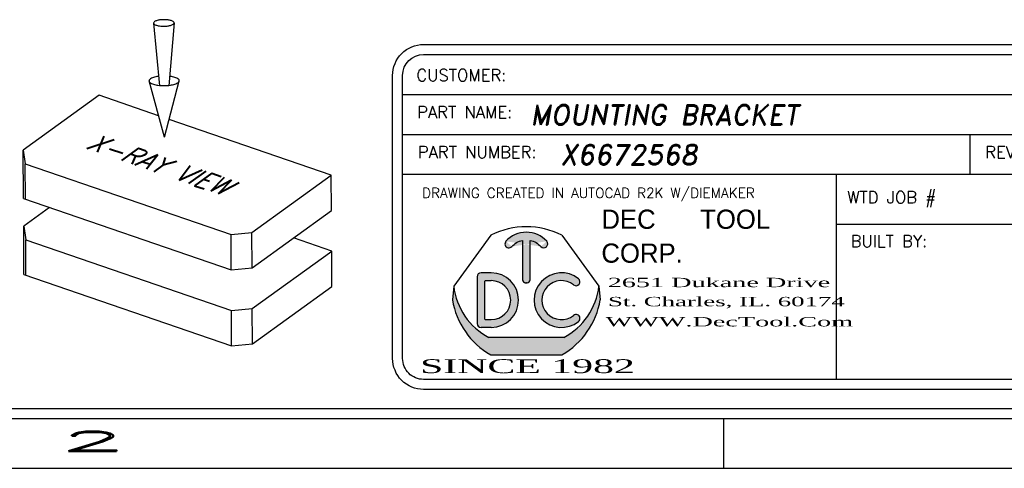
# Model space of a CAD drawing. Header units: inches. Extents: x 7.3 to 43.3, y -43.5 to -20.4.
# Tile 58 of 136: x 33.6 to 38.5, y -43.5 to -41.2. Entities that reach past the tile are written whole.
import ezdxf
from ezdxf.enums import TextEntityAlignment as Align

# ---------------------------------------------------------------- set-up
doc = ezdxf.new("R2010")
doc.units = ezdxf.units.IN
doc.header["$LTSCALE"] = 0.5
doc.header["$MEASUREMENT"] = 0
for name, color, linetype in [('BORDER', 7, 'Continuous'), ('DSS-M-S', 53, 'Continuous'), ('DST-M-S', 53, 'Continuous'), ('SID-M-D', 42, 'Continuous'), ('SID-M-S', 105, 'Continuous')]:
    doc.layers.add(name, color=color, linetype=linetype)
doc.styles.add('DARREN', font='dutchi.ttf')
doc.styles.add('PTI', font='romand.shx', dxfattribs={"oblique": 10})
doc.styles.add('R', font='ROMAND.SHX')
doc.styles.add('ROMANS', font='ROMANS.shx', dxfattribs={"height": 0.125})
doc.styles.add('S', font='romans.shx')
doc.styles.add('TITTLE', font='vinet.ttf')

# ---------------------------------------------------------------- blocks, each defined once
blk = doc.blocks.new('*U11')
at = {"layer": 'SID-M-S'}
for p, q in [((-34.00000000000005, -0.2500000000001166), (-1.13242748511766e-14, -0.2499999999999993)), ((-34.00000000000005, -0.3000000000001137), (-1.13242748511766e-14, -0.3)), ((-4.999999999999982, -0.300000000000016), (-4.999999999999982, -0.5500000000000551)), ((-34.00000000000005, -0.550000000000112), (2.886579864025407e-15, -0.55))]:
    blk.add_line(p, q, dxfattribs=at)
at = {"layer": 'SID-M-D', "style": 'R', "width": 4}
blk.add_text('2', height=0.09999999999, dxfattribs=at).set_placement((-8.327455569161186, -0.4642842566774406))
blk = doc.blocks.new('JM_TITTLE_BOX_SID')
at = {"layer": 'SID-M-S'}
h = blk.add_hatch(color=5, dxfattribs=at)
edge = h.paths.add_edge_path()
edge.add_arc((-5.986244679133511, 0.4950859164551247), 0.09767006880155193, 101.536958, 138.1897)
edge.add_arc((-6.073603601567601, 0.5732219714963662), 0.01953401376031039, 138.1897, 318.1897, ccw=False)
edge.add_arc((-5.986244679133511, 0.4950859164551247), 0.1367380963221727, 41.810299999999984, 138.1897, ccw=False)
edge.add_arc((-5.898875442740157, 0.5732104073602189), 0.01953401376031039, -138.1439400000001, 41.85608500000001, ccw=False)
edge.add_arc((-5.986244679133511, 0.4950859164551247), 0.09767006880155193, 41.791991, 78.46304)
edge.add_line((-5.966710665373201, 0.5907825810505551), (-5.966710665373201, 0.3974164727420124))
edge.add_arc((-5.986244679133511, 0.3974139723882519), 0.01953401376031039, -180.0073369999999, 0.0073369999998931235, ccw=False)
edge.add_line((-6.005778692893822, 0.3974164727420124), (-6.005778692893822, 0.5907825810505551))
h = blk.add_hatch(color=5, dxfattribs=at)
h.paths.add_polyline_path([(-6.162050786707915, 0.4286702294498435), (-6.212839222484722, 0.4286702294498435, 0.4142135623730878), (-6.232373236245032, 0.4091362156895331), (-6.232373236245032, 0.1747280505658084, 0.4142135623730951), (-6.212839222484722, 0.155194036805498), (-6.162050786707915, 0.155194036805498, 1)])
h.paths.add_polyline_path([(-6.162050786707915, 0.1942620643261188), (-6.190179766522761, 0.1942620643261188, -0.4142135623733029), (-6.193305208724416, 0.1973875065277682), (-6.193305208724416, 0.3864767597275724, -0.4142135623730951), (-6.190179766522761, 0.3896022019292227), (-6.162050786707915, 0.3896022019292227, -1)], flags=16)
for color, points in [(5, [(-5.725074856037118, 0.3987513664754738, 2.079481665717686), (-5.725054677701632, 0.1851290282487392, 0.9974867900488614), (-5.749474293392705, 0.2156248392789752, -2.078486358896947), (-5.749497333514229, 0.3682578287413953, 0.9974776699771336)]), (44, [(-5.616542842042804, 0.293125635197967), (-5.622835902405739, 0.3623491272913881), (-5.622835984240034, 0.3623492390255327, -0.2467035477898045), (-5.799307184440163, 0.1044056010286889), (-6.173182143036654, 0.1044056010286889, -0.2467035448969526), (-6.349653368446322, 0.3623492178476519), (-6.349653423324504, 0.3623491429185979), (-6.355946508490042, 0.2931255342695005, 0.2250527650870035), (-6.164615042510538, 0.01845576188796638), (-5.807874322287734, 0.01845577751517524, 0.2250528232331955)])]:
    blk.add_hatch(color=color, dxfattribs=at).paths.add_polyline_path(points)
for p, q in [((-6.604933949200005, 1.32165344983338), (0.1049989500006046, 1.32165344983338)), ((-6.604933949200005, 1.121655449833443), (0.1049989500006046, 1.121655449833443)), ((-3.766880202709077, 0.9216574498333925), (-3.766880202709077, 1.121655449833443)), ((-6.604933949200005, 0.9216574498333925), (0.1049989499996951, 0.9216574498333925)), ((-4.43498749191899, -0.1049989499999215), (-4.43498749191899, 0.9216574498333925)), ((-4.43498749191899, 0.6716599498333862), (0.1049989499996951, 0.6716599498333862)), ((-6.232373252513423, 0.4091362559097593), (-6.232373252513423, 0.1747280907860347)), ((-6.162050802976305, 0.4286702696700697), (-6.212839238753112, 0.4286702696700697)), ((-6.349653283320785, 0.3623490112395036), (-6.355946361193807, 0.2931254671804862)), ((-6.193305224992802, 0.1973875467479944), (-6.193305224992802, 0.3864767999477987)), ((-6.190179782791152, 0.3896022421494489), (-6.162050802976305, 0.3896022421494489)), ((-5.622835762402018, 0.3623490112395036), (-5.616542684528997, 0.2931254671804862)), ((-6.162050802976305, 0.1551940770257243), (-6.212839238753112, 0.1551940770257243)), ((-6.190179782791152, 0.1942621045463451), (-6.162050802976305, 0.1942621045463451)), ((-5.799306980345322, 0.1044056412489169), (-6.17318206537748, 0.1044056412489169))]:
    blk.add_line(p, q, dxfattribs=at)
at = {"layer": 'SID-M-S', "color": 44}
for p, q in [((-6.163350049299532, 0.6167221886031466), (-6.349653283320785, 0.3623490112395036)), ((-5.809139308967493, 0.6167221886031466), (-5.622835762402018, 0.3623490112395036))]:
    blk.add_line(p, q, dxfattribs=at)
at = {"layer": 'SID-M-S', "linetype": 'Continuous'}
blk.add_line((-6.164614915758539, 0.01845566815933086), (-5.807874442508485, 0.01845566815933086), dxfattribs=at)
at = {"layer": 'SID-M-S'}
for points in [[(1.261213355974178e-13, -0.1549984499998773), (-6.499934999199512, -0.1549984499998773, -0.414213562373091), (-6.654933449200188, 1.163513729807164e-13), (-6.654933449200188, 1.416652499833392, -0.4142135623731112), (-6.499934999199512, 1.571650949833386), (1.261213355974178e-13, 1.571650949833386, -0.4142135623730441), (0.1549984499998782, 1.416652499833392), (0.1549984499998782, 1.163513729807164e-13, -0.4142135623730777)], [(1.261213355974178e-13, -0.1049989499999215), (-6.499934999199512, -0.1049989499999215, -0.4142135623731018), (-6.604933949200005, 1.163513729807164e-13), (-6.604933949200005, 1.416652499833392, -0.4142135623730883), (-6.499934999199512, 1.52165144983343), (1.261213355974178e-13, 1.52165144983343, -0.414213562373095), (0.1049989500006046, 1.416652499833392), (0.1049989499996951, 1.163513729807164e-13, -0.414213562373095)]]:
    blk.add_lwpolyline(points, format="xyb", close=True, dxfattribs=at)
for points in [[(-5.913425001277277, 0.5601760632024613, 1), (-5.884326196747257, 0.5862444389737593, 0.4472140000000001), (-6.088163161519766, 0.5862444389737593)], [(-6.059043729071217, 0.5601991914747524, -0.161305), (-6.005778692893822, 0.5907825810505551), (-6.005778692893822, 0.3974164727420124, 1.000128), (-5.966710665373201, 0.3974164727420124), (-5.966710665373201, 0.5907825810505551, -0.161387), (-5.913425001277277, 0.5601760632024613)]]:
    blk.add_lwpolyline(points, format="xyb", dxfattribs=at)
at = {"layer": 'SID-M-S', "color": 44}
blk.add_arc((-5.986244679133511, 0.2684913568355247), 0.3906802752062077, 63.04274999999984, 116.9573, dxfattribs=at)
at = {"layer": 'SID-M-S'}
for centre, radius, start, end in [((-6.073603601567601, 0.5732219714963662), 0.01953401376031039, 138.1896999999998, 318.1897), ((-6.212839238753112, 0.4091362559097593), 0.01953401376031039, 90.00001999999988, 180), ((-6.162050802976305, 0.291932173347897), 0.1367380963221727, 270, 90), ((-5.810438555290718, 0.291932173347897), 0.1367380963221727, 51.37019699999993, 308.6138100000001), ((-5.737324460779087, 0.3835354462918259), 0.01953401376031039, 231.3559519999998, 51.16382900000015), ((-6.015936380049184, 0.4013226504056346), 0.3359850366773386, 186.6612, 242.0944999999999), ((-6.190179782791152, 0.3864767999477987), 0.003125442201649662, 90, 180), ((-6.162050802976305, 0.291932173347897), 0.09767006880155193, 270, 90), ((-5.810438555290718, 0.291932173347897), 0.09767006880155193, 51.39486399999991, 308.5955999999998), ((-5.95655297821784, 0.4013226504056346), 0.3359850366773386, 297.9055, 353.3388), ((-5.970617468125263, 0.3575664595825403), 0.3906802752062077, 189.494, 240.2271), ((-6.00187189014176, 0.3575664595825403), 0.3906802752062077, 299.7728999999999, 350.506), ((-6.190179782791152, 0.1973875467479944), 0.003125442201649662, 180, 270), ((-5.737302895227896, 0.2003460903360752), 0.01953401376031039, 308.387747, 128.676102), ((-6.212839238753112, 0.1747280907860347), 0.01953401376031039, 180, 270)]:
    blk.add_arc(centre, radius, start, end, dxfattribs=at)
blk.add_point((-5.986244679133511, 0.3778818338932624), dxfattribs=at)
at = {"layer": 'SID-M-D'}
for s, height, style, p in [('CUSTOMER:', 0.0599994, 'ROMANS', (-6.536056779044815, 1.387915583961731)), ('PART NAME:', 0.0599994, 'ROMANS', (-6.532393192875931, 1.203028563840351)), ('PART NUMBER:', 0.0599994, 'ROMANS', (-6.528821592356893, 1.003030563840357)), ('REV:', 0.0599994, 'ROMANS', (-3.690767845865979, 1.003030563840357)), ('DRAWING CREATED IN AUTOCAD R2K W/DIEMAKER', 0.04999949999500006, 'R', (-6.508079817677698, 0.8033374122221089)), ('WTD JOB #', 0.0599994, 'ROMANS', (-4.381535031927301, 0.7766631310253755)), ('BUILT BY:', 0.0599994, 'ROMANS', (-4.363988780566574, 0.5573605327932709))]:
    blk.add_text(s, height=height, dxfattribs=dict(at, style=style)).set_placement(p)
at = {"layer": 'SID-M-D', "style": 'PTI', "oblique": 10}
for tag, p in [('DIEDATAINFO', (-2.18746001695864, 1.371591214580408)), ('PARTDESCRIPTION', (-5.966376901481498, 1.169693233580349)), ('00-00-00', (-1.009105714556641, 1.167793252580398)), ('PARTNUMBER', (-5.81595049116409, 0.9696952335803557)), ('REV', (-3.360356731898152, 0.9696952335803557)), ('SCALE', (-2.520436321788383, 0.9677952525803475)), ('SH', (-0.8571950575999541, 0.9677952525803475)), ('SHX', (-0.4057438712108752, 0.9677952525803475)), ('WTD', (-3.839149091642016, 0.7480887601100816)), ('TOOL', (-2.472915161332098, 0.7480887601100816)), ('JOB', (-0.9225366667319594, 0.7480887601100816))]:
    blk.add_attdef(tag, p, '', height=0.09999900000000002, dxfattribs=at)
blk.add_attdef('BUILT', text='', height=0.2499630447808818, dxfattribs=at).set_placement((-2.336101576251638, 0.2076912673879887), align=Align.CENTER)
at = {"layer": 'SID-M-S', "color": 44, "style": 'TITTLE'}
for s, p in [('DEC', (-5.610695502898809, 0.6488078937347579)), ('TOOL', (-5.116590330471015, 0.6488078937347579)), ('CORP.', (-5.610695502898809, 0.4791041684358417))]:
    blk.add_text(s, height=0.09613037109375, dxfattribs=at).set_placement(p)
at = {"layer": 'SID-M-S', "color": 44, "style": 'DARREN'}
for s, height, width, p in [('2651 Dukane Drive', 0.04671936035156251, 2, (-5.579307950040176, 0.356817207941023)), ('St. Charles, IL. 60174', 0.04671936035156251, 1.9, (-5.577648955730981, 0.2612505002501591)), ('WWW.DecTool.Com', 0.04671936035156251, 2, (-5.590066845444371, 0.1603595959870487)), ('SINCE 1982', 0.06921386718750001, 2, (-6.517871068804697, -0.07335393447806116))]:
    blk.add_text(s, height=height, dxfattribs=dict(at, width=width)).set_placement(p)
blk = doc.blocks.new('DMBLK003')
at = {"layer": 'DSS-M-S', "color": 7}
for p, q in [((-2.257677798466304, 3.372395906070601), (-2.197527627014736, 2.743365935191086)), ((-2.052454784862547, 3.373592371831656), (-2.105266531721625, 2.743903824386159)), ((-2.148400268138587, 2.229608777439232), (-2.302836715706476, 2.792818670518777)), ((-2.148400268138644, 2.229608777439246), (-2.000541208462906, 2.794581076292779)), ((-2.803260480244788, 2.648749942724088), (-3.561599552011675, 2.100536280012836)), ((-2.207174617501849, 2.443951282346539), (-2.803260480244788, 2.648749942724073)), ((-0.4799575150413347, 1.850527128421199), (-2.101781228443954, 2.407741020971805)), ((-3.558772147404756, 1.615567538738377), (-3.561599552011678, 2.100536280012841)), ((-3.561599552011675, 2.100536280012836), (-3.541300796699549, 1.963918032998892)), ((-3.541300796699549, 1.963918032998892), (-1.482980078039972, 1.256735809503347)), ((-3.539230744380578, 1.608853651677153), (-3.541300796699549, 1.963918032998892)), ((-1.274181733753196, 1.276371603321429), (-0.4799575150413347, 1.850527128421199)), ((-0.4778874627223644, 1.495462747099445), (-0.4799575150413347, 1.850527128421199)), ((-3.558772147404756, 1.615567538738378), (-1.480910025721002, 0.9016714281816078)), ((-3.297832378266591, 1.525915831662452), (-3.557156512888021, 1.338446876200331)), ((-1.272111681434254, 0.9213072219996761), (-0.4778874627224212, 1.495462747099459)), ((-3.554329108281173, 0.8534781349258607), (-3.557156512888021, 1.338446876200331)), ((-3.557156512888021, 1.338446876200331), (-3.536857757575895, 1.20182862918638)), ((-3.536857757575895, 1.20182862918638), (-1.478537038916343, 0.4946464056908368)), ((-3.534787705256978, 0.8467642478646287), (-3.536857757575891, 1.201828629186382)), ((-1.482980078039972, 1.256735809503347), (-1.274181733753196, 1.276371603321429)), ((-1.48091002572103, 0.9016714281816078), (-1.482980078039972, 1.256735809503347)), ((-1.272111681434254, 0.9213072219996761), (-1.274181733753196, 1.276371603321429)), ((-0.4755144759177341, 1.088437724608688), (-0.8587735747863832, 1.220114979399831)), ((-1.269738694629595, 0.5142821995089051), (-0.4755144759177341, 1.088437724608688)), ((-0.4734444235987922, 0.7333733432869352), (-0.4755144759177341, 1.088437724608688)), ((-1.48091002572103, 0.9016714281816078), (-1.272111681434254, 0.9213072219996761)), ((-3.554329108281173, 0.8534781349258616), (-1.476466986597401, 0.1395820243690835)), ((-1.267668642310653, 0.1592178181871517), (-0.4734444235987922, 0.7333733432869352)), ((-1.478537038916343, 0.4946464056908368), (-1.269738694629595, 0.5142821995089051)), ((-1.476466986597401, 0.1395820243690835), (-1.478537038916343, 0.4946464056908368)), ((-1.267668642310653, 0.1592178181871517), (-1.269738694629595, 0.5142821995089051)), ((-1.476466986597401, 0.1395820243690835), (-1.267668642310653, 0.1592178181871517))]:
    blk.add_line(p, q, dxfattribs=at)
blk.add_lwpolyline([(-2.257677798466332, 3.372395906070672, 0.233276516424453), (-2.252722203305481, 3.362498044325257, 0.08686546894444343), (-2.227461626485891, 3.349508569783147, 0.04420464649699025), (-2.196912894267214, 3.342891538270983, 0.03270883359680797), (-2.154782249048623, 3.340379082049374, 0.03270883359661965), (-2.112683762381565, 3.343382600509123, 0.04420464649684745), (-2.082214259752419, 3.350355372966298, 0.08686546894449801), (-2.057106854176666, 3.363638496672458, 0.2332765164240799), (-2.052267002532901, 3.37359346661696, 0.2332765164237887), (-2.057222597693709, 3.383491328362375, 0.0868654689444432), (-2.082483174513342, 3.396480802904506, 0.04420464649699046), (-2.113031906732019, 3.403097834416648, 0.03270883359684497), (-2.15516255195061, 3.405610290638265, 0.03270883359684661), (-2.19726103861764, 3.402606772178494, 0.04420464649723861), (-2.227730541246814, 3.395633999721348, 0.08686546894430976), (-2.252837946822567, 3.382350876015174, 0.2332765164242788)], format="xyb", close=True, dxfattribs=at)
for points in [[(-2.206598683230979, 2.838227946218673, 0.003885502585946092), (-2.213923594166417, 2.837278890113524, 0.04420464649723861), (-2.258764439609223, 2.827017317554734, 0.08686546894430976), (-2.295714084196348, 2.807469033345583, 0.2332765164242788), (-2.302836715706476, 2.79281867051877, 0.233276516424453)], [(-2.302836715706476, 2.79281867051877, 0.233276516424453), (-2.295543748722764, 2.778252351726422, 0.08686546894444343), (-2.258368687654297, 2.759136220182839, 0.04420464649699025), (-2.213411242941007, 2.749398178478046, 0.03270883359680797), (-2.151409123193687, 2.745700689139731, 0.03270883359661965), (-2.089454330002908, 2.750120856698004, 0.04420464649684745), (-2.044613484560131, 2.760382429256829, 0.08686546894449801), (-2.00766383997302, 2.77993071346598, 0.2332765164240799), (-2.000541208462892, 2.794581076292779, 0.2332765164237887), (-2.00783417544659, 2.809147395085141, 0.0868654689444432), (-2.045009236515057, 2.828263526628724, 0.04420464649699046), (-2.089966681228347, 2.838001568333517, 0.003885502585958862), (-2.097302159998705, 2.838865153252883, 0.03270883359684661)]]:
    blk.add_lwpolyline(points, format="xyb", dxfattribs=at)
at = {"layer": 'BORDER', "color": 2, "extrusion": (-0.005048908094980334, 0.8660106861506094, 0.4999999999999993), "style": 'S', "width": 0.7}
blk.add_text('X-RAY VIEW', height=0.3, rotation=145.0000000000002, dxfattribs=at).set_placement((2.935829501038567, -0.2807326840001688, 2.307999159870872))

msp = doc.modelspace()

# ---------------------------------------------------------------- block references
at = {"layer": 'DST-M-S', "xscale": 0.5, "yscale": 0.5, "zscale": 0.5}
msp.add_blockref('DMBLK003', (35.36937026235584, -42.92038663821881), dxfattribs=at)
at = {"layer": 'SID-M-D'}
msp.add_blockref('*U11', (42.09132921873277, -42.91322955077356), dxfattribs=at)
at = {"layer": 'SID-M-S'}
ref = msp.add_blockref('JM_TITTLE_BOX_SID', (42.09132921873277, -42.91322955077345), dxfattribs=at)
ref.add_attrib('PARTDESCRIPTION', 'MOUNTING BRACKET', (36.12495231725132, -41.7435363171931), dxfattribs={"layer": 'SID-M-D', "height": 0.09999900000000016, "style": 'PTI', "oblique": 9.999999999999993})
ref.add_attrib('PARTNUMBER', 'X6672568', (36.27537872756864, -41.9435343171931), dxfattribs={"layer": 'SID-M-D', "height": 0.09999900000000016, "style": 'PTI', "oblique": 9.999999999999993})

doc.saveas('drawing.dxf')
